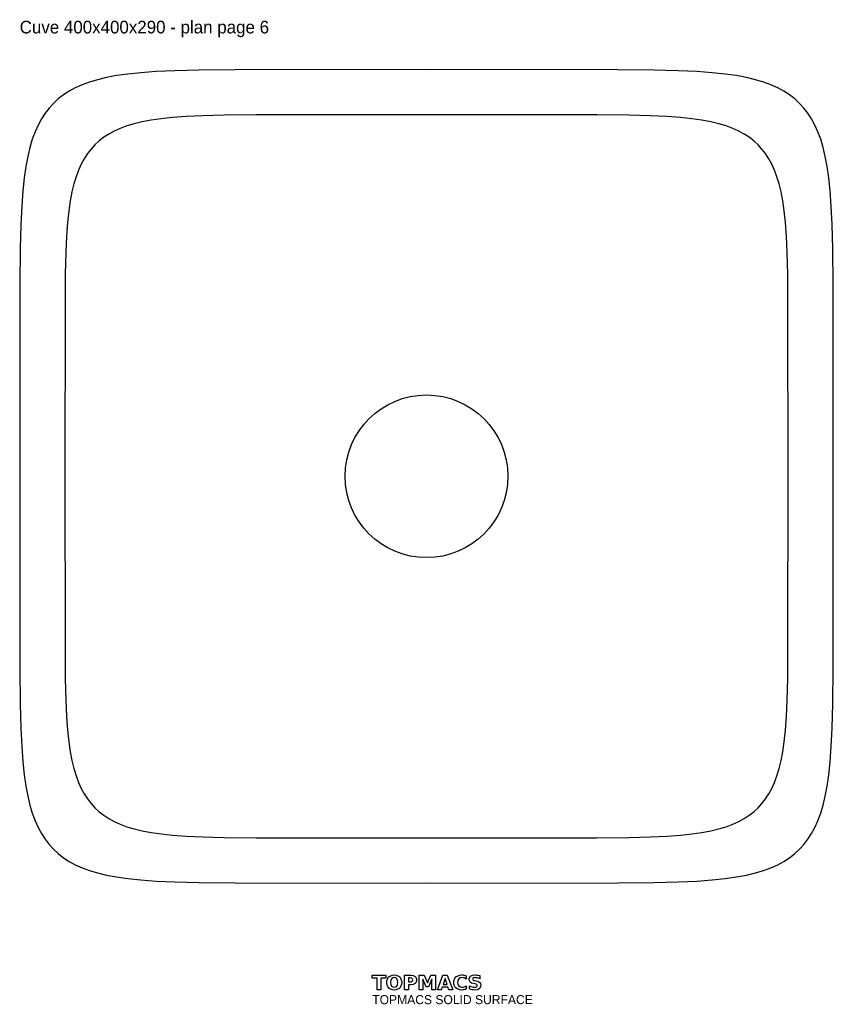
# Model space of a CAD drawing. Extents: x -225 to 225, y -292 to 253.
import ezdxf

# ---------------------------------------------------------------- set-up
doc = ezdxf.new("R2010")
doc.units = 0
for name, color, linetype in [('CUTOUT', 1, 'CONTINUOUS'), ('DRAIN', 3, 'CONTINUOUS'), ('OUTER', 7, 'CONTINUOUS'), ('TOPMACS', 30, 'CONTINUOUS')]:
    doc.layers.add(name, color=color, linetype=linetype)

msp = doc.modelspace()

# ---------------------------------------------------------------- linework, layer by layer
at = {"layer": 'CUTOUT'}
msp.add_lwpolyline([(200, 0), (199.94, 94.13), (199.76, 111.91), (199.46, 123.78), (199.03, 132.92), (198.48, 140.42), (197.81, 146.8), (197.01, 152.37), (196.08, 157.3), (195.02, 161.73), (193.82, 165.72), (192.47, 169.35), (190.98, 172.67), (189.34, 175.71), (187.53, 178.49), (185.56, 181.05), (183.4, 183.4), (181.05, 185.56), (178.49, 187.53), (175.71, 189.34), (172.67, 190.98), (169.35, 192.47), (165.72, 193.82), (161.73, 195.02), (157.3, 196.08), (152.37, 197.01), (146.8, 197.81), (140.42, 198.48), (132.92, 199.03), (123.78, 199.46), (111.91, 199.76), (94.13, 199.94), (0.02, 200), (-94.13, 199.94), (-111.91, 199.76), (-123.78, 199.46), (-132.92, 199.03), (-140.42, 198.48), (-146.8, 197.81), (-152.37, 197.01), (-157.3, 196.08), (-161.73, 195.02), (-165.72, 193.82), (-169.35, 192.47), (-172.67, 190.98), (-175.71, 189.34), (-178.49, 187.53), (-181.05, 185.56), (-183.4, 183.4), (-185.56, 181.05), (-187.53, 178.49), (-189.34, 175.71), (-190.98, 172.67), (-192.47, 169.35), (-193.82, 165.72), (-195.02, 161.73), (-196.08, 157.3), (-197.01, 152.37), (-197.81, 146.8), (-198.48, 140.42), (-199.03, 132.92), (-199.46, 123.78), (-199.76, 111.91), (-199.94, 94.13), (-200, 0.02), (-199.94, -94.13), (-199.76, -111.91), (-199.46, -123.78), (-199.03, -132.92), (-198.48, -140.42), (-197.81, -146.8), (-197.01, -152.37), (-196.08, -157.3), (-195.02, -161.73), (-193.82, -165.72), (-192.47, -169.35), (-190.98, -172.67), (-189.34, -175.71), (-187.53, -178.49), (-185.56, -181.05), (-183.4, -183.4), (-181.05, -185.56), (-178.49, -187.53), (-175.71, -189.34), (-172.67, -190.98), (-169.35, -192.47), (-165.72, -193.82), (-161.73, -195.02), (-157.3, -196.08), (-152.37, -197.01), (-146.8, -197.81), (-140.42, -198.48), (-132.92, -199.03), (-123.78, -199.46), (-111.91, -199.76), (-94.13, -199.94), (-0.02, -200), (94.13, -199.94), (111.91, -199.76), (123.78, -199.46), (132.92, -199.03), (140.42, -198.48), (146.8, -197.81), (152.37, -197.01), (157.3, -196.08), (161.73, -195.02), (165.72, -193.82), (169.35, -192.47), (172.67, -190.98), (175.71, -189.34), (178.49, -187.53), (181.05, -185.56), (183.4, -183.4), (185.56, -181.05), (187.53, -178.49), (189.34, -175.71), (190.98, -172.67), (192.47, -169.35), (193.82, -165.72), (195.02, -161.73), (196.08, -157.3), (197.01, -152.37), (197.81, -146.8), (198.48, -140.42), (199.03, -132.92), (199.46, -123.78), (199.76, -111.91), (199.94, -94.13)], close=True, dxfattribs=at)
at = {"layer": 'DRAIN'}
msp.add_circle((0, 0), 45, dxfattribs=at)
at = {"layer": 'OUTER'}
msp.add_lwpolyline([(225, 0), (224.93, 105.9), (224.73, 125.89), (224.39, 139.26), (223.91, 149.53), (223.29, 157.97), (222.54, 165.15), (221.64, 171.42), (220.59, 176.97), (219.39, 181.94), (218.04, 186.44), (216.53, 190.52), (214.85, 194.25), (213, 197.67), (210.97, 200.8), (208.75, 203.68), (206.33, 206.33), (203.68, 208.75), (200.8, 210.97), (197.67, 213), (194.25, 214.85), (190.52, 216.53), (186.44, 218.04), (181.94, 219.39), (176.97, 220.59), (171.42, 221.64), (165.15, 222.54), (157.97, 223.29), (149.53, 223.91), (139.26, 224.39), (125.89, 224.73), (105.9, 224.93), (0.02, 225), (-105.9, 224.93), (-125.89, 224.73), (-139.26, 224.39), (-149.53, 223.91), (-157.97, 223.29), (-165.15, 222.54), (-171.42, 221.64), (-176.97, 220.59), (-181.94, 219.39), (-186.44, 218.04), (-190.52, 216.53), (-194.25, 214.85), (-197.67, 213), (-200.8, 210.97), (-203.68, 208.75), (-206.33, 206.33), (-208.75, 203.68), (-210.97, 200.8), (-213, 197.67), (-214.85, 194.25), (-216.53, 190.52), (-218.04, 186.44), (-219.39, 181.94), (-220.59, 176.97), (-221.64, 171.42), (-222.54, 165.15), (-223.29, 157.97), (-223.91, 149.53), (-224.39, 139.26), (-224.73, 125.89), (-224.93, 105.9), (-225, 0.02), (-224.93, -105.9), (-224.73, -125.89), (-224.39, -139.26), (-223.91, -149.53), (-223.29, -157.97), (-222.54, -165.15), (-221.64, -171.42), (-220.59, -176.97), (-219.39, -181.94), (-218.04, -186.44), (-216.53, -190.52), (-214.85, -194.25), (-213, -197.67), (-210.97, -200.8), (-208.75, -203.68), (-206.33, -206.33), (-203.68, -208.75), (-200.8, -210.97), (-197.67, -213), (-194.25, -214.85), (-190.52, -216.53), (-186.44, -218.04), (-181.94, -219.39), (-176.97, -220.59), (-171.42, -221.64), (-165.15, -222.54), (-157.97, -223.29), (-149.53, -223.91), (-139.26, -224.39), (-125.89, -224.73), (-105.9, -224.93), (-0.03, -225), (105.9, -224.93), (125.89, -224.73), (139.26, -224.39), (149.53, -223.91), (157.97, -223.29), (165.15, -222.54), (171.42, -221.64), (176.97, -220.59), (181.94, -219.39), (186.44, -218.04), (190.52, -216.53), (194.25, -214.85), (197.67, -213), (200.8, -210.97), (203.68, -208.75), (206.33, -206.33), (208.75, -203.68), (210.97, -200.8), (213, -197.67), (214.85, -194.25), (216.53, -190.52), (218.04, -186.44), (219.39, -181.94), (220.59, -176.97), (221.64, -171.42), (222.54, -165.15), (223.29, -157.97), (223.91, -149.53), (224.39, -139.26), (224.73, -125.89), (224.93, -105.9)], close=True, dxfattribs=at)
at = {"layer": 'TOPMACS'}
for points in [[(-30, -275.97), (-22.57, -275.97), (-22.57, -277.54), (-25.25, -277.54), (-25.25, -284.02), (-27.32, -284.02), (-27.32, -277.54), (-30, -277.54), (-30, -275.97)], [(-17.82, -275.82), (-16.9, -275.89), (-15.38, -276.45), (-14.78, -276.93), (-14.29, -277.54), (-13.74, -279.08), (-13.68, -280), (-13.74, -280.93), (-14.29, -282.46), (-14.78, -283.07), (-15.38, -283.55), (-16.9, -284.11), (-17.82, -284.18), (-18.74, -284.11), (-20.26, -283.55), (-20.86, -283.07), (-21.34, -282.46), (-21.89, -280.93), (-21.96, -280), (-21.89, -279.08), (-21.34, -277.54), (-20.86, -276.93), (-20.26, -276.45), (-18.74, -275.89), (-17.82, -275.82)], [(-17.82, -277.33), (-18.66, -277.5), (-19.29, -278.03), (-19.68, -278.87), (-19.82, -280), (-19.68, -281.13), (-19.29, -281.97), (-18.66, -282.5), (-17.82, -282.67), (-16.97, -282.5), (-16.34, -281.97), (-15.95, -281.13), (-15.82, -280), (-15.95, -278.87), (-16.34, -278.03), (-16.97, -277.5), (-17.82, -277.33)], [(-12.1, -275.97), (-8.66, -275.97), (-7.3, -276.14), (-6.3, -276.65), (-5.94, -277.03), (-5.52, -278), (-5.47, -278.59), (-5.52, -279.19), (-5.94, -280.17), (-6.3, -280.54), (-7.3, -281.06), (-8.66, -281.23), (-10.03, -281.23), (-10.03, -284.02), (-12.1, -284.02), (-12.1, -275.97)], [(-10.03, -277.47), (-10.03, -279.72), (-8.88, -279.72), (-8.34, -279.65), (-7.94, -279.43), (-7.7, -279.07), (-7.61, -278.59), (-7.7, -278.12), (-7.94, -277.76), (-8.34, -277.54), (-8.88, -277.47), (-10.03, -277.47)], [(-4, -275.97), (-1.36, -275.97), (0.47, -280.28), (2.32, -275.97), (4.96, -275.97), (4.96, -284.02), (2.99, -284.02), (2.99, -278.13), (1.14, -282.47), (-0.18, -282.47), (-2.04, -278.13), (-2.04, -284.02), (-4, -284.02), (-4, -275.97)], [(11.88, -282.55), (8.63, -282.55), (8.12, -284.02), (6.03, -284.02), (9.02, -275.97), (11.49, -275.97), (14.48, -284.02), (12.39, -284.02), (11.88, -282.55)], [(21.94, -283.58), (21.35, -283.84), (20.74, -284.03), (20.11, -284.14), (19.45, -284.18), (18.49, -284.11), (16.9, -283.55), (16.26, -283.05), (15.74, -282.44), (15.16, -280.92), (15.08, -280), (15.16, -279.09), (15.74, -277.56), (16.26, -276.95), (16.9, -276.45), (18.49, -275.89), (19.45, -275.82), (20.11, -275.86), (20.74, -275.97), (21.35, -276.16), (21.94, -276.42), (21.94, -278.09), (21.36, -277.74), (20.8, -277.51), (20.22, -277.37), (19.62, -277.33), (18.62, -277.5), (17.87, -278.04), (17.39, -278.89), (17.23, -280), (17.39, -281.12), (17.87, -281.96), (18.62, -282.5), (19.62, -282.67), (20.22, -282.63), (20.8, -282.49), (21.36, -282.25), (21.94, -281.91), (21.94, -283.58)], [(29.47, -276.22), (29.47, -277.93), (28.81, -277.66), (28.17, -277.48), (27.56, -277.36), (26.98, -277.33), (26.34, -277.38), (25.88, -277.53), (25.61, -277.79), (25.53, -278.17), (25.59, -278.46), (25.77, -278.67), (26.1, -278.84), (26.64, -278.98), (27.52, -279.16), (28.67, -279.5), (29.43, -279.98), (29.86, -280.65), (30, -281.55), (29.95, -282.17), (29.56, -283.16), (29.21, -283.53), (28.21, -284.02), (26.79, -284.18), (26.03, -284.14), (25.26, -284.03), (24.48, -283.85), (23.71, -283.6), (23.71, -281.85), (24.47, -282.21), (25.2, -282.47), (25.91, -282.62), (26.59, -282.67), (27.2, -282.62), (27.64, -282.45), (27.91, -282.17), (28, -281.8), (27.94, -281.46), (27.75, -281.22), (27.38, -281.02), (26.77, -280.85), (25.97, -280.67), (24.92, -280.34), (24.2, -279.85), (23.78, -279.18), (23.64, -278.32), (23.69, -277.75), (24.08, -276.83), (24.42, -276.47), (25.37, -275.98), (26.65, -275.82), (27.33, -275.85), (28.02, -275.92), (28.73, -276.05), (29.47, -276.22)], [(9.15, -281.06), (11.36, -281.06), (10.26, -277.85), (9.15, -281.06)]]:
    msp.add_lwpolyline(points, close=True, dxfattribs=at)

# ---------------------------------------------------------------- texts
for s, height, p in [('Cuve 400x400x290 - plan page 6', 7, (-225, 245)), ('TOPMACS SOLID SURFACE', 5, (-30, -292))]:
    msp.add_text(s, height=height, dxfattribs=at).set_placement(p)

doc.saveas('drawing.dxf')
